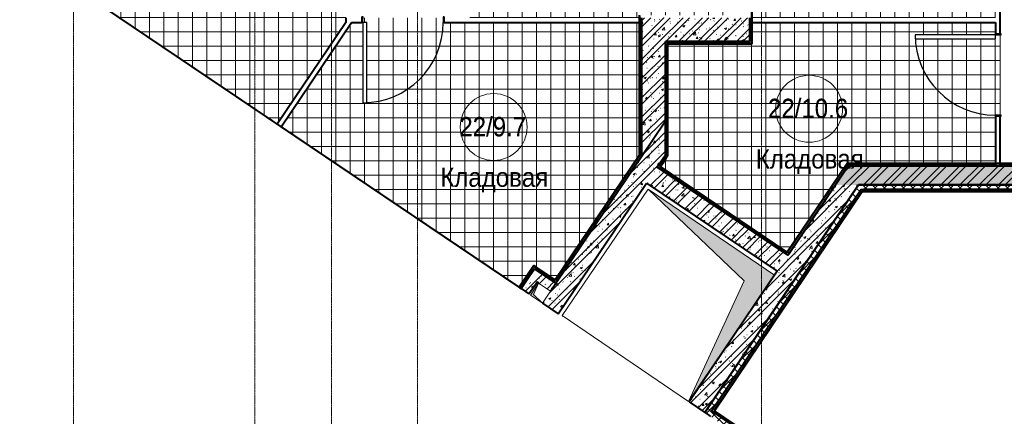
# Model space of a CAD drawing. Header units: millimetres. Extents: x 2030 to 92626, y -23454 to 23750.
# Tile 30 of 37: x 70342 to 80647, y 777 to 4929. Entities that reach past the tile are written whole.
import ezdxf

# ---------------------------------------------------------------- set-up
doc = ezdxf.new("R2010")
doc.units = ezdxf.units.MM
doc.linetypes.add('Линия сетки', pattern=[25, 20, -2.5, 0, -2.5])
for name, color, linetype, lineweight in [('Двери', 7, 'Continuous', 18), ('Каркас_Импост', 7, 'Continuous', 30), ('Марки помещений', 7, 'Continuous', 20), ('Монтажный зазор', 7, 'Continuous', 30), ('Обобщенные модели', 7, 'Continuous', 18), ('Оборудование', 7, 'Continuous', 18), ('Оси', 7, 'Continuous', 9), ('Панель', 7, 'Continuous', 30), ('Потолки', 7, 'Continuous', 18), ('Стены разрез', 7, 'Continuous', 40), ('Стены штриховка', 7, 'Continuous', 40), ('Штриховка поверхностей', 7, 'Continuous', 18), ('Элементы узлов', 7, 'Continuous', 18)]:
    doc.layers.add(name, color=color, linetype=linetype, lineweight=lineweight)
doc.styles.add('Arial_3', font='arial.ttf', dxfattribs={"width": 0.9, "height": 200})
pattern_1 = [(50, (0, 0), (218.62117, -19.1268), [22.86, -251.46]), (355, (0, 0), (-42.29187, 229.2684), [18.288, -201.168]), (100.451, (18.22, -1.6), (176.33107, 210.13963), [19.428, -213.708]), (46.184, (0, 60.96), (325.29495, -50.45164), [34.29, -377.19]), (96.636, (27.1, 56.76), (284.883, 296.91266), [29.142, -320.562]), (351.184, (0, 60.96), (284.8858, 296.9107), [27.432, -301.752]), (21, (30.48, 45.72), (181.93753, -122.71832), [22.86, -251.46]), (326, (30.48, 45.72), (74.16223, 221.0262), [18.288, -201.168]), (71.451, (45.64, 35.5), (256.10035, 98.30526), [19.428, -213.708]), (37.5, (0, 0), (3.70639, 101.465895), [3.353, -195.377, 3.353, -200.863, -201.93]), (37.5, (0, 0), (3.70639, 101.465895), [-402.946, 3.353, -198.577]), (7.5, (0, 0), (80.18358, 120.21653), [3.353, -113.081, 3.353, -190.805, -76.962]), (7.5, (0, 0), (80.18358, 120.21653), [-310.591, 3.353, -73.609]), (327.5, (-67.97, 0), (162.708646, -6.87497), [3.353, -72.847, 3.353, -234.391, -315.468]), (327.5, (-67.97, 0), (162.708646, -6.87497), [-313.944, 3.353, -312.115]), (317.5, (-98.45, 0), (177.75468, 30.51183), [3.353, -95.707, 3.353, -154.534, -224.028]), (317.5, (-98.45, 0), (177.75468, 30.51183), [-256.946, 3.353, -220.675])]
pattern_2 = [(45, (0, 0), (-101.02788, 101.02788), []), (45, (67.35, 0), (-101.02788, 101.02788), [])]
pattern_3 = [(45, (0, 0), (-49.497475, 49.497475), []), (135, (0, 0), (-49.497475, -49.497475), [])]
pattern_4 = [(0, (0, 0), (406.4, 101.6), [33.528, -271.272, 33.528, -271.272, -1625.6]), (0, (0, 0), (406.4, 101.6), [-609.6, 33.528, -576.072, 33.528, -271.272, -711.2]), (0, (0, 0), (406.4, 101.6), [-1524, 33.528, -169.672, 33.528, -474.472]), (120, (152.4, 50.8), (-291.18818, 301.152724), [33.528, -271.272, 33.528, -271.272, -1625.6]), (120, (152.4, 50.8), (-291.18818, 301.152724), [-609.6, 33.528, -576.072, 33.528, -271.272, -711.2]), (120, (152.4, 50.8), (-291.18818, 301.152724), [-1524, 33.528, -169.672, 33.528, -474.472]), (240, (203.2, 254), (-115.21182, -402.752724), [33.528, -271.272, 33.528, -271.272, -1625.6]), (240, (203.2, 254), (-115.21182, -402.752724), [-609.6, 33.528, -576.072, 33.528, -271.272, -711.2]), (240, (203.2, 254), (-115.21182, -402.752724), [-1524, 33.528, -169.672, 33.528, -474.472])]
pattern_5 = [(0, (0, 0), (0, 150), []), (90, (0, 0), (-150, 9e-15), [])]

# ---------------------------------------------------------------- blocks, each defined once
blk = doc.blocks.new('101_Дверь_Однопольная - _ПЧ_800х2000_Кладовая_Л-4170134-МКСС_LB01_-7_650__Кабельные конструкции_Короба_ 4')
at = {"layer": 'Каркас_Импост', "color": 253, "true_color": 0xaaaaaa}
for p, q in [((-420, 25), (-430, 25)), ((-430, 25), (-430, -35)), ((-420, -15), (-420, 25)), ((430, 25), (420, 25)), ((420, 25), (420, -15)), ((430, -35), (430, 25)), ((-430, -35), (-419, -35)), ((-419, -15), (-420, -15)), ((-419, -35), (-419, -15)), ((420, -15), (419, -15)), ((419, -15), (419, -35)), ((419, -35), (430, -35))]:
    blk.add_line(p, q, dxfattribs=at)
at = {"layer": 'Монтажный зазор', "color": 253, "true_color": 0xaaaaaa}
for p, q in [((-430, 25), (-431, 25)), ((-431, 25), (-431, -35)), ((-430, -35), (-430, 25)), ((431, 25), (430, 25)), ((430, 25), (430, -35)), ((431, -35), (431, 25)), ((-431, -35), (-430, -35)), ((430, -35), (431, -35))]:
    blk.add_line(p, q, dxfattribs=at)
at = {"layer": 'Панель', "color": 253, "true_color": 0xaaaaaa}
for p, q in [((420, 865), (380, 865)), ((380, 865), (380, 25)), ((420, 25), (420, 865)), ((380, 25), (420, 25))]:
    blk.add_line(p, q, dxfattribs=at)
blk.add_arc((420, 25), 840, 90, 180, dxfattribs=at)
blk = doc.blocks.new('A_MEQ_OpeningShaft-Rectangular - ВК-2726960-МКСС_LB01_-7_650__Кабельные конструкции_Короба_ 4')
at = {"layer": 'Элементы узлов'}
blk.add_hatch(color=256, dxfattribs=at).paths.add_polyline_path([(0, -150), (21, -21), (150, 0), (0, 0)])
at = {"layer": 'Обобщенные модели', "color": 253, "true_color": 0xaaaaaa}
for p, q in [((150, 0), (0, 0)), ((0, 0), (0, -150)), ((150, -150), (150, 0)), ((0, -150), (150, -150))]:
    blk.add_line(p, q, dxfattribs=at)
at = {"layer": 'Элементы узлов', "color": 253, "true_color": 0xaaaaaa}
for p, q in [((150, 0), (21, -21)), ((150, -150), (150, 0)), ((150, 0), (0, 0)), ((0, 0), (0, -150)), ((21, -21), (0, -150)), ((0, -150), (21, -21)), ((21, -21), (150, 0)), ((150, 0), (150, -150)), ((0, -150), (150, -150)), ((0, -150), (150, -150))]:
    blk.add_line(p, q, dxfattribs=at)
blk = doc.blocks.new('A_MEQ_OpeningShaft-Rectangular - ПД-2727008-МКСС_LB01_-7_650__Кабельные конструкции_Короба_ 4')
at = {"layer": 'Элементы узлов'}
blk.add_hatch(color=256, dxfattribs=at).paths.add_polyline_path([(1600, 0), (0, 0), (0, -1600), (229, -229), (1406, -32)])
at = {"layer": 'Обобщенные модели', "color": 253, "true_color": 0xaaaaaa}
for p, q in [((1600, 0), (0, 0)), ((0, 0), (0, -1600)), ((1600, -1600), (1600, 0)), ((0, -1600), (1600, -1600))]:
    blk.add_line(p, q, dxfattribs=at)
at = {"layer": 'Элементы узлов', "color": 253, "true_color": 0xaaaaaa}
for p, q in [((1600, 0), (229, -229)), ((1600, -1600), (1600, 0)), ((1600, 0), (0, 0)), ((0, 0), (0, -1600)), ((229, -229), (1600, 0)), ((1600, 0), (1600, -1600)), ((229, -229), (0, -1600)), ((0, -1600), (229, -229)), ((0, -1600), (1600, -1600)), ((0, -1600), (1600, -1600))]:
    blk.add_line(p, q, dxfattribs=at)
blk = doc.blocks.new('135_SLK_GD_AR_rvt-1-МКСС_LB01_-7_650__Кабельные конструкции_Короба_ 4')
at = {"layer": 'Стены разрез', "lineweight": 9, "true_color": 0xaaaaaa}
h = blk.add_hatch(dxfattribs=at)
h.set_pattern_fill('FP_4', color=253, style=0, pattern_type=2)
h.set_pattern_definition(pattern_4)
h.paths.add_polyline_path([(129450, 4680), (129450, 12830), (129430, 12830), (129430, 4680)])
h = blk.add_hatch(dxfattribs=at)
h.set_pattern_fill('FP_4', color=253, style=0, pattern_type=2)
h.set_pattern_definition(pattern_4)
h.paths.add_polyline_path([(128275, 3505), (128295, 3534), (128295, 4970), (128275, 4970), (128275, 3514)])
h = blk.add_hatch(dxfattribs=at)
h.set_pattern_fill('FP_1', color=253, style=0, pattern_type=2)
h.set_pattern_definition(pattern_1)
h.paths.add_polyline_path([(129430, 4700), (129430, 4950), (128295, 4950), (128295, 4700), (128871, 4700)])
h = blk.add_hatch(dxfattribs=at)
h.set_pattern_fill('FP_2', color=253, style=0, pattern_type=2)
h.set_pattern_definition(pattern_2)
h.paths.add_polyline_path([(129430, 4700), (129430, 4950), (128295, 4950), (128295, 4700), (128871, 4700)])
h = blk.add_hatch(dxfattribs=at)
h.set_pattern_fill('FP_1', color=253, style=0, pattern_type=2)
h.set_pattern_definition(pattern_1)
h.paths.add_polyline_path([(128295, 3498), (128545, 3869), (128545, 4700), (128295, 4700), (128295, 3543)])
h = blk.add_hatch(dxfattribs=at)
h.set_pattern_fill('FP_2', color=253, style=0, pattern_type=2)
h.set_pattern_definition(pattern_2)
h.paths.add_polyline_path([(128295, 3498), (128545, 3869), (128545, 4700), (128295, 4700), (128295, 3543)])
h = blk.add_hatch(dxfattribs=at)
h.set_pattern_fill('FP_4', color=253, style=0, pattern_type=2)
h.set_pattern_definition(pattern_4)
h.paths.add_polyline_path([(128545, 3476), (128565, 3505), (128565, 4680), (128545, 4680), (128545, 3511)])
h = blk.add_hatch(dxfattribs=at)
h.set_pattern_fill('FP_1', color=253, style=0, pattern_type=2)
h.set_pattern_definition(pattern_1)
h.paths.add_polyline_path([(127425, 1851), (128545, 3511), (128545, 3869), (127260, 1963), (127343, 1907)])
h = blk.add_hatch(dxfattribs=at)
h.set_pattern_fill('FP_2', color=253, style=0, pattern_type=2)
h.set_pattern_definition(pattern_2)
h.paths.add_polyline_path([(127425, 1851), (128545, 3511), (128545, 3869), (127260, 1963), (127343, 1907)])
h = blk.add_hatch(dxfattribs=at)
h.set_pattern_fill('FP_4', color=253, style=0, pattern_type=2)
h.set_pattern_definition(pattern_4)
h.paths.add_polyline_path([(127411, 2187), (128295, 3498), (128295, 3534), (127394, 2198)])
h = blk.add_hatch(dxfattribs=at)
h.set_pattern_fill('FP_4', color=253, style=0, pattern_type=2)
h.set_pattern_definition(pattern_4)
h.paths.add_polyline_path([(129839, 2479), (130474, 3420), (130449, 3420), (129822, 2490)])
h = blk.add_hatch(dxfattribs=at)
h.set_pattern_fill('FP_4', color=253, style=0, pattern_type=2)
h.set_pattern_definition(pattern_4)
h.paths.add_polyline_path([(130460, 3400), (136300, 3400), (136300, 3420), (130474, 3420)])
h = blk.add_hatch(dxfattribs=at)
h.set_pattern_fill('FP_1', color=253, style=0, pattern_type=2)
h.set_pattern_definition(pattern_1)
h.paths.add_polyline_path([(129882, 2185), (129994, 2351), (128460, 3385), (128348, 3219), (129716, 2297)])
h = blk.add_hatch(dxfattribs=at)
h.set_pattern_fill('FP_2', color=253, style=0, pattern_type=2)
h.set_pattern_definition(pattern_2)
h.paths.add_polyline_path([(129882, 2185), (129994, 2351), (128460, 3385), (128348, 3219), (129716, 2297)])
h = blk.add_hatch(dxfattribs=at)
h.set_pattern_fill('FP_4', color=253, style=0, pattern_type=2)
h.set_pattern_definition(pattern_4)
h.paths.add_polyline_path([(129828, 2463), (129839, 2479), (128488, 3391), (128476, 3374), (129688, 2557)])
h = blk.add_hatch(dxfattribs=at)
h.set_pattern_fill('FP_1', color=253, style=0, pattern_type=2)
h.set_pattern_definition(pattern_1)
h.paths.add_polyline_path([(130325, 3200), (136500, 3200), (136500, 3400), (130460, 3400)])
h = blk.add_hatch(dxfattribs=at)
h.set_pattern_fill('FP_2', color=253, style=0, pattern_type=2)
h.set_pattern_definition(pattern_2)
h.paths.add_polyline_path([(130325, 3200), (136500, 3200), (136500, 3400), (130460, 3400)])
h = blk.add_hatch(dxfattribs=at)
h.set_pattern_fill('FP_3', color=253, style=0, pattern_type=2)
h.set_pattern_definition(pattern_3)
h.paths.add_polyline_path([(129001, 789), (130627, 3200), (130566, 3200), (128959, 817)])
h = blk.add_hatch(dxfattribs=at)
h.set_pattern_fill('FP_1', color=253, style=0, pattern_type=2)
h.set_pattern_definition(pattern_1)
h.paths.add_polyline_path([(129994, 2351), (130566, 3200), (130325, 3200), (129828, 2463)])
h = blk.add_hatch(dxfattribs=at)
h.set_pattern_fill('FP_2', color=253, style=0, pattern_type=2)
h.set_pattern_definition(pattern_2)
h.paths.add_polyline_path([(129994, 2351), (130566, 3200), (130325, 3200), (129828, 2463)])
h = blk.add_hatch(dxfattribs=at)
h.set_pattern_fill('FP_3', color=253, style=0, pattern_type=2)
h.set_pattern_definition(pattern_3)
h.paths.add_polyline_path([(136550, 3150), (136550, 3200), (130627, 3200), (130593, 3150), (136091, 3150)])
at = {"layer": 'Стены разрез', "lineweight": 9, "true_color": 0xd2d2d2}
h = blk.add_hatch(dxfattribs=at)
h.set_pattern_fill('FP_4', color=254, style=0, pattern_type=2)
h.set_pattern_definition(pattern_4)
h.paths.add_polyline_path([(129045, 819), (130617, 3150), (130593, 3150), (129028, 830)])
h = blk.add_hatch(dxfattribs=at)
h.set_pattern_fill('FP_4', color=254, style=0, pattern_type=2)
h.set_pattern_definition(pattern_4)
h.paths.add_polyline_path([(136091, 3130), (136570, 3130), (136570, 3150), (130617, 3150), (130605, 3130), (135289, 3130)])
at = {"layer": 'Стены разрез', "lineweight": 9, "true_color": 0xaaaaaa}
h = blk.add_hatch(dxfattribs=at)
h.set_pattern_fill('FP_4', color=253, style=0, pattern_type=2)
h.set_pattern_definition(pattern_4)
h.paths.add_polyline_path([(127036, 2114), (127187, 2338), (127170, 2349), (127019, 2125)])
h = blk.add_hatch(dxfattribs=at)
h.set_pattern_fill('FP_1', color=253, style=0, pattern_type=2)
h.set_pattern_definition(pattern_1)
h.paths.add_polyline_path([(127343, 2088), (127399, 2171), (127175, 2322), (127120, 2239), (127266, 2140)])
h = blk.add_hatch(dxfattribs=at)
h.set_pattern_fill('FP_2', color=253, style=0, pattern_type=2)
h.set_pattern_definition(pattern_2)
h.paths.add_polyline_path([(127343, 2088), (127399, 2171), (127175, 2322), (127120, 2239), (127266, 2140)])
h = blk.add_hatch(dxfattribs=at)
h.set_pattern_fill('FP_1', color=253, style=0, pattern_type=2)
h.set_pattern_definition(pattern_1)
h.paths.add_polyline_path([(128959, 817), (129882, 2185), (129716, 2297), (128793, 929), (128872, 876)])
h = blk.add_hatch(dxfattribs=at)
h.set_pattern_fill('FP_2', color=253, style=0, pattern_type=2)
h.set_pattern_definition(pattern_2)
h.paths.add_polyline_path([(128959, 817), (129882, 2185), (129716, 2297), (128793, 929), (128872, 876)])
h = blk.add_hatch(dxfattribs=at)
h.set_pattern_fill('FP_1', color=253, style=0, pattern_type=2)
h.set_pattern_definition(pattern_1)
h.paths.add_polyline_path([(127118, 2058), (127202, 2183), (127120, 2239), (127036, 2114)])
h = blk.add_hatch(dxfattribs=at)
h.set_pattern_fill('FP_2', color=253, style=0, pattern_type=2)
h.set_pattern_definition(pattern_2)
h.paths.add_polyline_path([(127118, 2058), (127202, 2183), (127120, 2239), (127036, 2114)])
h = blk.add_hatch(dxfattribs=at)
h.set_pattern_fill('FP_3', color=253, style=0, pattern_type=2)
h.set_pattern_definition(pattern_3)
h.paths.add_polyline_path([(136893, -4534), (136893, -4474), (129028, 830), (129001, 789), (133892, -2510)])
at = {"layer": 'Стены разрез', "lineweight": 9, "true_color": 0xd2d2d2}
h = blk.add_hatch(dxfattribs=at)
h.set_pattern_fill('FP_4', color=254, style=0, pattern_type=2)
h.set_pattern_definition(pattern_4)
h.paths.add_polyline_path([(136893, -4474), (136893, -4450), (129056, 836), (129046, 819), (133982, -2510)])
at = {"layer": 'Штриховка поверхностей', "true_color": 0xaaaaaa}
h = blk.add_hatch(dxfattribs=at)
h.set_pattern_fill('FP_7', color=253, style=0, pattern_type=2)
h.set_pattern_definition(pattern_5)
h.paths.add_polyline_path([(125380, 4900), (125420, 4900), (125420, 4060), (125380, 4060), (125380, 4775)])
h.paths.add_polyline_path([(127016, 2130), (127169, 2356), (127393, 2205), (128270, 3506), (128270, 4900), (126220, 4900), (126219, 4950), (125381, 4950), (125380, 4900), (125260, 4900), (124525, 3810), (126690, 2349)])
h.paths.add_polyline_path([(124483, 3838), (125200, 4901), (125200, 5480), (125250, 5481), (125250, 6319), (125200, 6320), (125200, 6450), (122331, 6450), (121793, 5653), (124482, 3839)])
h.paths.add_polyline_path([(126500, 6320), (127340, 6320), (127340, 6280), (126500, 6280), (126500, 6319)])
h.paths.add_polyline_path([(128270, 4950), (128270, 4975), (129155, 4975), (129155, 6450), (126500, 6450), (126500, 6320), (126450, 6319), (126450, 5481), (126500, 5480), (126500, 4950), (127266, 4950)])
h.paths.add_polyline_path([(124360, 6280), (124360, 6320), (125200, 6319), (125200, 6280), (125041, 6280)])
h.paths.add_polyline_path([(128469, 6500), (129155, 6500), (129155, 8000), (126500, 8000), (126500, 7470), (126450, 7469), (126450, 6631), (126500, 6630), (126500, 6500), (127933, 6500)])
h.paths.add_polyline_path([(125200, 6630), (124360, 6630), (124360, 6670), (125200, 6670), (125200, 6631)])
h.paths.add_polyline_path([(122393, 6500), (125200, 6500), (125200, 6630), (125250, 6631), (125250, 7469), (125200, 7470), (125200, 7500), (124850, 7500), (124850, 8000), (122375, 8000), (122375, 6516), (122365, 6500), (122375, 6500)])
h.paths.add_polyline_path([(127266, 6630), (126500, 6631), (126500, 6670), (127340, 6670), (127340, 6630)])
h.paths.add_polyline_path([(126500, 9420), (127340, 9420), (127340, 9380), (126500, 9380), (126500, 9419)])
h.paths.add_polyline_path([(129155, 8050), (129155, 9550), (126500, 9550), (126500, 9420), (126450, 9419), (126450, 8581), (126500, 8580), (126500, 8050), (128642, 8050)])
h.paths.add_polyline_path([(124281, 8050), (124850, 8050), (124850, 8500), (125200, 8500), (125200, 8630), (125250, 8631), (125250, 9469), (125200, 9470), (125200, 9550), (122375, 9550), (122375, 8050), (124057, 8050)])
h.paths.add_polyline_path([(125200, 9430), (124360, 9430), (124360, 9470), (125200, 9469)])
h.paths.add_polyline_path([(126500, 10970), (127340, 10970), (127340, 10930), (126500, 10930), (126500, 10969)])
h.paths.add_polyline_path([(129155, 9600), (129155, 11100), (126500, 11100), (126500, 10970), (126450, 10969), (126450, 10131), (126500, 10130), (126500, 9600), (128816, 9600)])
h.paths.add_polyline_path([(124360, 9600), (125200, 9600), (125200, 10130), (125250, 10131), (125250, 10969), (125200, 10970), (125200, 11100), (122375, 11100), (122375, 9600), (124218, 9600)])
h.paths.add_polyline_path([(125073, 10930), (124360, 10930), (124360, 10970), (125200, 10969), (125200, 10930)])
h.paths.add_polyline_path([(129155, 11150), (129155, 12825), (126500, 12825), (126500, 12120), (126450, 12119), (126450, 11281), (126500, 11280), (126500, 11150), (128990, 11150)])
h.paths.add_polyline_path([(125200, 11280), (124360, 11280), (124360, 11320), (125200, 11320), (125200, 11281)])
h.paths.add_polyline_path([(125200, 11150), (125200, 11280), (125250, 11281), (125250, 12119), (125200, 12120), (125200, 12825), (122375, 12825), (122375, 11150), (125094, 11150)])
h.paths.add_polyline_path([(127266, 11280), (126500, 11281), (126500, 11320), (127340, 11320), (127340, 11280)])
h = blk.add_hatch(dxfattribs=at)
h.set_pattern_fill('FP_7', color=253, style=0, pattern_type=2)
h.set_pattern_definition(pattern_5)
h.paths.add_polyline_path([(129821, 2497), (130447, 3425), (132000, 3425), (132000, 3930), (132050, 3931), (132050, 4769), (132000, 4770), (132000, 4900), (129455, 4900), (129455, 4675), (128570, 4675), (128570, 3504), (128495, 3392), (129716, 2568)])
h.paths.add_polyline_path([(133350, 4770), (134190, 4770), (134190, 4730), (133350, 4730), (133350, 4750)])
h.paths.add_polyline_path([(135289, 3425), (136275, 3425), (136275, 4900), (133350, 4900), (133350, 4770), (133300, 4769), (133300, 3931), (133350, 3930), (133350, 3425), (133698, 3425)])
h.paths.add_polyline_path([(131160, 4730), (131160, 4770), (132000, 4769), (132000, 4730)])
h.paths.add_polyline_path([(133350, 6320), (134190, 6320), (134190, 6280), (133350, 6280), (133350, 6300)])
h.paths.add_polyline_path([(136275, 4950), (136275, 6450), (133350, 6450), (133350, 6320), (133300, 6319), (133300, 5481), (133350, 5480), (133350, 4950), (136172, 4950)])
h.paths.add_polyline_path([(129510, 4950), (132000, 4950), (132000, 5480), (132050, 5481), (132050, 6319), (132000, 6320), (132000, 6450), (129455, 6450), (129455, 4950)])
h.paths.add_polyline_path([(132000, 6280), (131160, 6280), (131160, 6320), (132000, 6319)])
h.paths.add_polyline_path([(136234, 6500), (136275, 6500), (136275, 7975), (133352, 7975), (133352, 7980), (133350, 7980), (133350, 7470), (133300, 7469), (133300, 6631), (133350, 6630), (133350, 6500), (134800, 6500)])
h.paths.add_polyline_path([(132000, 6630), (131160, 6630), (131160, 6670), (132000, 6670), (132000, 6631)])
h.paths.add_polyline_path([(129455, 6500), (132000, 6500), (132000, 6630), (132050, 6631), (132050, 7469), (132000, 7470), (132000, 8000), (129455, 8000), (129455, 7648)])
h.paths.add_polyline_path([(133976, 6630), (133350, 6630), (133350, 6670), (134190, 6670), (134190, 6630)])
h.paths.add_polyline_path([(129455, 8050), (132000, 8050), (132000, 8580), (132050, 8581), (132050, 9419), (132000, 9420), (132000, 9550), (129455, 9550), (129455, 8150)])
h.paths.add_polyline_path([(132000, 9380), (131160, 9380), (131160, 9420), (132000, 9419)])
h.paths.add_polyline_path([(132000, 9600), (132000, 10130), (132050, 10131), (132050, 10969), (132000, 10970), (132000, 11100), (129455, 11100), (129455, 9600), (131160, 9600)])
h.paths.add_polyline_path([(131433, 10930), (131160, 10930), (131160, 10970), (132000, 10969), (132000, 10930)])
h.paths.add_polyline_path([(132000, 11280), (131160, 11280), (131160, 11320), (132000, 11320), (132000, 11281)])
h.paths.add_polyline_path([(131503, 11150), (132000, 11150), (132000, 11280), (132050, 11281), (132050, 12119), (132000, 12120), (132000, 12825), (129455, 12825), (129455, 11150), (131160, 11150)])
at = {"color": 253, "lineweight": 18, "true_color": 0xaaaaaa}
blk.add_line((127472, 1828), (127467, 1823), dxfattribs=at)
at = {"layer": 'Потолки', "color": 253, "true_color": 0xaaaaaa}
blk.add_line((132050, 3931), (132050, 4769), dxfattribs=at)
at = {"layer": 'Стены разрез', "color": 253, "true_color": 0xaaaaaa}
for p, q in [((129455, 4675), (129455, 12825)), ((121788, 5654), (127019, 2125)), ((127016, 2130), (121793, 5653)), ((132050, 4781), (132050, 5469)), ((125200, 4950), (125200, 4901)), ((128270, 4975), (128270, 3506)), ((128295, 4900), (128295, 4950)), ((128295, 4950), (128295, 4700)), ((128295, 4700), (128295, 4950)), ((129430, 4950), (129430, 4700)), ((125200, 4901), (124482, 3836)), ((124524, 3809), (125260, 4900)), ((125260, 4900), (125369, 4900)), ((126231, 4900), (128295, 4900)), ((129430, 4900), (132000, 4900)), ((129430, 4700), (129430, 4900)), ((132000, 4900), (132000, 4781)), ((128545, 4675), (128545, 4700)), ((128545, 4700), (128545, 4680)), ((128570, 4675), (129430, 4675)), ((128570, 3504), (128570, 4675)), ((129430, 4675), (129450, 4675)), ((129450, 4675), (129455, 4675)), ((132000, 3919), (132000, 3400)), ((132050, 3400), (132050, 3919)), ((124482, 3836), (124524, 3809)), ((128545, 3511), (128545, 3869)), ((128545, 3869), (128545, 3511)), ((128270, 3506), (127393, 2205)), ((128295, 3543), (128295, 3498)), ((128295, 3498), (128295, 3534)), ((128565, 3496), (128570, 3504)), ((128495, 3392), (128545, 3467)), ((128545, 3467), (128565, 3496)), ((130447, 3425), (129821, 2497)), ((130453, 3425), (130447, 3425)), ((130477, 3425), (130453, 3425)), ((136275, 3425), (130477, 3425)), ((128481, 3371), (128460, 3385)), ((128460, 3385), (128476, 3374)), ((129821, 2497), (128495, 3392)), ((130460, 3400), (130325, 3200)), ((130325, 3200), (130460, 3400)), ((127425, 1851), (128348, 3219)), ((128348, 3219), (129716, 2297)), ((130566, 3200), (128959, 817)), ((129994, 2351), (130566, 3200)), ((130566, 3200), (136500, 3200)), ((130627, 3200), (130566, 3200)), ((130652, 3200), (130627, 3200)), ((136500, 3200), (130652, 3200)), ((129058, 836), (130604, 3129)), ((130604, 3129), (136571, 3129)), ((129842, 2483), (129828, 2463)), ((129828, 2463), (129839, 2479)), ((127169, 2356), (127016, 2130)), ((127175, 2322), (127120, 2239)), ((127120, 2239), (127175, 2322)), ((127173, 2353), (127169, 2356)), ((127189, 2342), (127173, 2353)), ((127393, 2205), (127189, 2342)), ((129716, 2297), (128793, 929)), ((129882, 2185), (129994, 2351)), ((127118, 2058), (127202, 2183)), ((127202, 2183), (127219, 2172)), ((127413, 2191), (127399, 2171)), ((127399, 2171), (127411, 2187)), ((127411, 2187), (127413, 2191)), ((128959, 817), (129882, 2185)), ((127019, 2125), (127036, 2114)), ((127037, 2116), (127036, 2114)), ((127036, 2114), (127037, 2116)), ((127036, 2114), (127118, 2058)), ((127259, 1963), (127425, 1851)), ((128793, 929), (128959, 817)), ((136893, -4449), (129058, 836)), ((128959, 817), (129001, 789)), ((129001, 789), (129018, 777))]:
    blk.add_line(p, q, dxfattribs=at)
at = {"layer": 'Стены штриховка', "color": 253, "true_color": 0xaaaaaa}
for p, q in [((129450, 4680), (129450, 12825)), ((128275, 4970), (128275, 3514)), ((129430, 4950), (129430, 4900)), ((129430, 4900), (129430, 4950)), ((128295, 4700), (128295, 3543)), ((128295, 3543), (128295, 4700)), ((128545, 4700), (129430, 4700)), ((129430, 4700), (128545, 4700)), ((128545, 4680), (128545, 4675)), ((128545, 3869), (128545, 4675)), ((128545, 4675), (128545, 3869)), ((128565, 4680), (129430, 4680)), ((128565, 4675), (128565, 4680)), ((128565, 3505), (128565, 4675)), ((129450, 4680), (129430, 4680)), ((128295, 3498), (128545, 3869)), ((128275, 3505), (127397, 2203)), ((128275, 3514), (128275, 3505)), ((128295, 3534), (128295, 3543)), ((128460, 3385), (128545, 3511)), ((128545, 3511), (128460, 3385)), ((128565, 3505), (128545, 3476)), ((128295, 3498), (127413, 2191)), ((127413, 2191), (128295, 3498)), ((128488, 3391), (128545, 3476)), ((130449, 3420), (129825, 2494)), ((130449, 3420), (130474, 3420)), ((136280, 3420), (130474, 3420)), ((128476, 3374), (128481, 3371)), ((129828, 2463), (128481, 3371)), ((128481, 3371), (129828, 2463)), ((128492, 3388), (128488, 3391)), ((129822, 2490), (128492, 3388)), ((132000, 3400), (130460, 3400)), ((130460, 3400), (132000, 3400)), ((132000, 3400), (132050, 3400)), ((132000, 3400), (132050, 3400)), ((133300, 3400), (132050, 3400)), ((132050, 3400), (133300, 3400)), ((130325, 3200), (129842, 2483)), ((129842, 2483), (130325, 3200)), ((130593, 3150), (129028, 830)), ((130604, 3130), (129056, 836)), ((130593, 3150), (130617, 3150)), ((130604, 3130), (130605, 3130)), ((136570, 3130), (130605, 3130)), ((130617, 3150), (130618, 3150)), ((136550, 3150), (130618, 3150)), ((129825, 2494), (129822, 2490)), ((129839, 2479), (129842, 2483)), ((127170, 2349), (127020, 2127)), ((127170, 2349), (127187, 2338)), ((127399, 2171), (127175, 2322)), ((127175, 2322), (127399, 2171)), ((127394, 2198), (127187, 2338)), ((127120, 2239), (127037, 2116)), ((127037, 2116), (127120, 2239)), ((127343, 2088), (127399, 2171)), ((127397, 2203), (127394, 2198)), ((127411, 2187), (127413, 2191)), ((127020, 2127), (127019, 2125)), ((129045, 819), (129028, 830)), ((129057, 835), (129056, 836)), ((129057, 835), (136893, -4450)), ((129046, 819), (129045, 819)), ((129046, 819), (136893, -4474))]:
    blk.add_line(p, q, dxfattribs=at)
at = {"layer": 'Двери', "color": 253, "lineweight": 18, "true_color": 0xaaaaaa}
for p, rotation in [((125800, 4925), 180), ((132025, 4350), 90)]:
    blk.add_blockref('101_Дверь_Однопольная - _ПЧ_800х2000_Кладовая_Л-4170134-МКСС_LB01_-7_650__Кабельные конструкции_Короба_ 4', p, dxfattribs=dict(at, rotation=rotation))
at = {"layer": 'Оборудование', "color": 253, "lineweight": 18, "true_color": 0xaaaaaa}
for name, p, rotation in [('A_MEQ_OpeningShaft-Rectangular - ПД-2727008-МКСС_LB01_-7_650__Кабельные конструкции_Короба_ 4', (129688, 2255), 235.7829997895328), ('A_MEQ_OpeningShaft-Rectangular - ВК-2726960-МКСС_LB01_-7_650__Кабельные конструкции_Короба_ 4', (127135, 2047), 56.00000000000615)]:
    blk.add_blockref(name, p, dxfattribs=dict(at, rotation=rotation))
blk = doc.blocks.new('050_Марка_Помещение - Номер Имя-620204-МКСС_LB01_-7_650__Кабельные конструкции_Короба_ 4')
at = {"layer": 'Марки помещений'}
blk.add_circle((0, 0), 3.5, dxfattribs=at)

msp = doc.modelspace()

# ---------------------------------------------------------------- linework, layer by layer
at = {"layer": 'Оси', "linetype": 'Линия сетки'}
for p, q in [((70904.723, -8455.161), (70904.723, 23749.948)), ((72804.723, -8455.161), (72804.723, 23749.948)), ((73604.723, -8455.161), (73604.723, 23749.948)), ((74504.723, -8455.161), (74504.723, 23749.948)), ((78104.723, -8455.161), (78104.723, 23749.948))]:
    msp.add_line(p, q, dxfattribs=at)

# ---------------------------------------------------------------- block references
at = {"lineweight": 5}
msp.add_blockref('135_SLK_GD_AR_rvt-1-МКСС_LB01_-7_650__Кабельные конструкции_Короба_ 4', (-51445.277, 0), dxfattribs=at)
at = {"layer": 'Марки помещений', "xscale": 99.99999999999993, "yscale": 99.99999999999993, "zscale": 99.99999999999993}
for p in [(78604.145, 3996.548), (75302.534, 3805.262)]:
    msp.add_blockref('050_Марка_Помещение - Номер Имя-620204-МКСС_LB01_-7_650__Кабельные конструкции_Короба_ 4', p, dxfattribs=at)

# ---------------------------------------------------------------- texts
at = {"layer": 'Марки помещений', "lineweight": 9, "char_height": 200, "attachment_point": 1, "style": 'Arial_3'}
for s, insert, width in [('22/10.6', (78173.714, 4098.268), 1038.987), ('22/10.6', (78173.923, 4101.753), 1038.987), ('22/9.7', (74943.652, 3906.982), 865.8225), ('22/9.7', (74943.861, 3910.467), 865.8225), ('Кладовая', (78046.701, 3571.003), 1392.53119), ('Кладовая', (74745.089, 3379.717), 1392.53119)]:
    msp.add_mtext(s, dxfattribs=dict(at, insert=insert, width=width))

doc.saveas('drawing.dxf')
